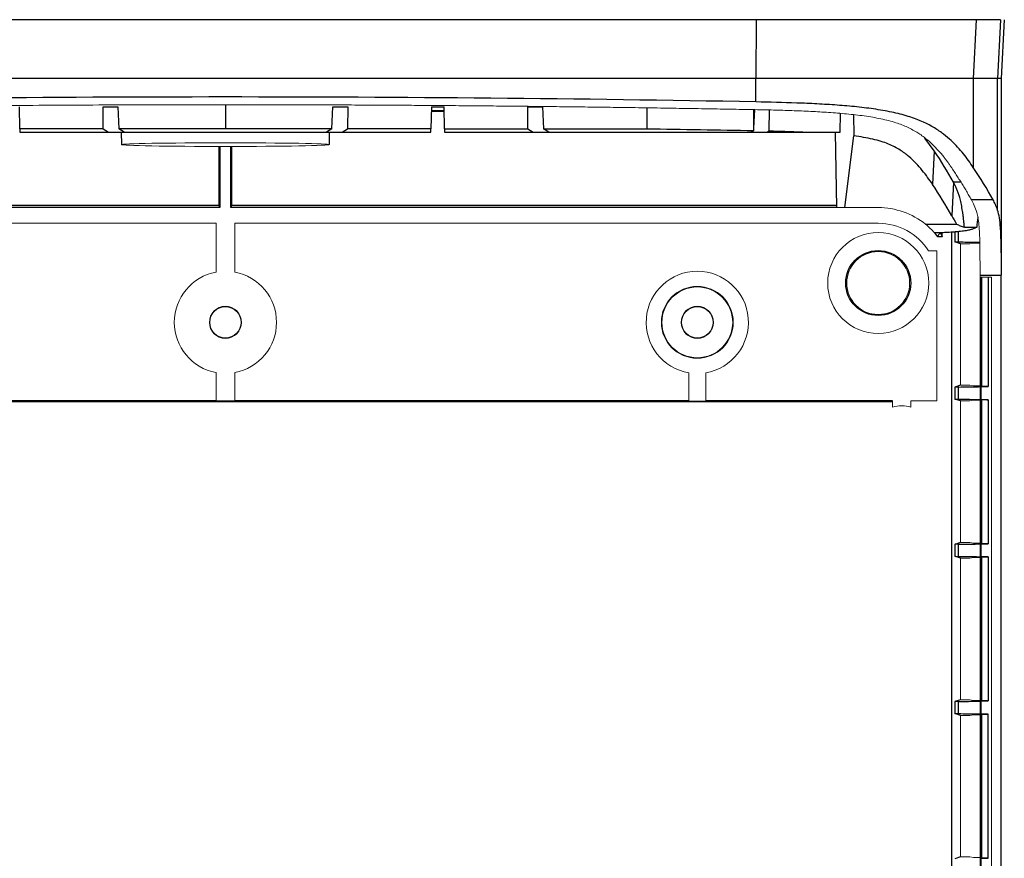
# Model space of a CAD drawing. Header units: millimetres. Extents: x 6 to 401, y 10 to 266.
# Tile 13 of 13: x 295 to 401, y 176 to 266. Entities that reach past the tile are written whole.
import ezdxf

# ---------------------------------------------------------------- set-up
doc = ezdxf.new("R2010")
doc.units = ezdxf.units.MM

msp = doc.modelspace()

# ---------------------------------------------------------------- linework, layer by layer
at = {"color": 7, "linetype": 'Continuous', "lineweight": 25}
for p, q in [((374.4883, 266.353), (260.2172, 266.353)), ((374.4883, 266.353), (374.4713, 260.003)), ((398.1817, 266.353), (397.8583, 260.003)), ((400.8063, 266.353), (398.1817, 266.353)), ((400.8063, 266.353), (400.4796, 260.003)), ((401.202, 266.353), (400.8688, 260.003)), ((374.4713, 260.003), (260.2342, 260.003)), ((374.4713, 257.4955), (374.4713, 260.003)), ((397.8583, 260.003), (397.8583, 250.443)), ((400.4796, 260.003), (397.8583, 260.003)), ((400.4796, 245.8412), (400.4796, 260.003)), ((400.869, 260.003), (400.869, 241.2582)), ((295.223, 254.6021), (295.1819, 256.955)), ((304.1856, 256.955), (305.7773, 256.955)), ((304.2094, 254.6011), (304.1856, 256.955)), ((305.7773, 256.955), (305.896, 254.601)), ((328.8095, 254.601), (328.9281, 256.955)), ((328.9281, 256.955), (330.5199, 256.955)), ((330.5199, 256.955), (330.4961, 254.6011)), ((339.5236, 256.955), (339.4825, 254.6021)), ((340.9093, 256.5316), (339.5162, 256.5316)), ((339.5236, 256.955), (340.9019, 256.955)), ((340.943, 254.6023), (340.9019, 256.955)), ((349.9252, 254.6038), (349.9014, 256.955)), ((349.9014, 256.955), (351.4925, 256.955)), ((351.4925, 256.955), (351.6109, 254.6041)), ((374.2419, 254.6587), (374.3402, 256.6648)), ((375.891, 256.6293), (375.8689, 254.3794)), ((383.5387, 254.2456), (383.5791, 256.2647)), ((384.9641, 256.1298), (384.997, 253.8332)), ((304.2094, 254.6011), (295.223, 254.6021)), ((295.223, 254.6021), (295.2292, 254.2456)), ((304.2094, 254.6011), (304.7661, 254.2456)), ((317.3527, 254.6006), (305.896, 254.601)), ((306.4668, 254.2456), (305.896, 254.601)), ((328.8095, 254.601), (317.3527, 254.6006)), ((328.8095, 254.601), (328.2386, 254.2456)), ((329.9394, 254.2456), (330.4961, 254.6011)), ((339.4825, 254.6021), (330.4961, 254.6011)), ((339.4763, 254.2456), (339.4825, 254.6021)), ((340.943, 254.6023), (349.9252, 254.6038)), ((340.943, 254.6023), (340.9492, 254.2456)), ((349.9252, 254.6038), (350.4861, 254.2456)), ((351.6109, 254.6041), (362.7231, 254.6068)), ((352.1868, 254.2456), (351.6109, 254.6041)), ((374.2323, 254.416), (373.9586, 254.2456)), ((374.2289, 254.3924), (374.2419, 254.6587)), ((295.2292, 254.2456), (304.7661, 254.2456)), ((304.7661, 254.2456), (306.4668, 254.2456)), ((306.1344, 254.2456), (306.1579, 252.8985)), ((306.4668, 254.2456), (328.2386, 254.2456)), ((328.2386, 254.2456), (329.9394, 254.2456)), ((328.5476, 252.8985), (328.5711, 254.2456)), ((329.9394, 254.2456), (339.4763, 254.2456)), ((340.9492, 254.2456), (350.4861, 254.2456)), ((350.4861, 254.2456), (352.1868, 254.2456)), ((352.1868, 254.2456), (373.9586, 254.2456)), ((373.9586, 254.2456), (375.6594, 254.2456)), ((375.6594, 254.2456), (375.8689, 254.3794)), ((375.6594, 254.2456), (379.7559, 254.2456)), ((382.9875, 254.2456), (383.152, 246.1176)), ((384.0209, 246.1176), (384.997, 253.8332)), ((393.6621, 252.2347), (392.6629, 253.6099)), ((316.6834, 246.3597), (316.6834, 252.7036)), ((316.7641, 252.7035), (316.7641, 246.1176)), ((317.9414, 246.1176), (317.9414, 252.7035)), ((318.022, 252.7036), (318.022, 246.3597)), ((393.6621, 252.2347), (393.4785, 248.6132)), ((395.7318, 248.8592), (395.5467, 245.2401)), ((316.7641, 246.1176), (251.5534, 246.1176)), ((316.7641, 246.1176), (316.6834, 246.3597)), ((318.022, 246.3597), (317.9414, 246.1176)), ((383.152, 246.1176), (317.9414, 246.1176)), ((399.9968, 246.9497), (397.6637, 246.9497)), ((392.7262, 244.3184), (396.0607, 244.3184)), ((396.9024, 244.0079), (398.2291, 244.0079)), ((394.0413, 242.9806), (393.7085, 243.3811)), ((394.5264, 242.9806), (394.0413, 242.9806)), ((394.4217, 243.295), (394.4217, 243.406)), ((394.4217, 243.295), (394.5264, 242.9806)), ((394.5264, 242.9806), (394.5264, 243.4097)), ((395.5419, 124.1429), (395.5419, 243.4625)), ((396.4737, 242.223), (395.8628, 242.4264)), ((398.5884, 238.8346), (400.8597, 238.8346)), ((399.4465, 238.6302), (399.4465, 226.852)), ((400.8597, 128.7714), (400.8597, 238.8346)), ((396.4737, 226.983), (395.8628, 226.7795)), ((398.7009, 226.8318), (399.4465, 226.852)), ((399.4465, 226.852), (398.7691, 226.852)), ((395.8628, 226.7795), (395.8628, 225.4931)), ((396.2854, 225.4811), (396.2854, 226.7915)), ((316.3426, 225.3158), (267.4585, 225.3158)), ((367.2469, 225.3158), (318.3629, 225.3158)), ((389.1762, 225.3158), (369.0585, 225.3158)), ((396.4737, 225.2896), (395.8628, 225.4931)), ((399.4465, 225.4206), (398.7691, 225.4206)), ((399.4465, 225.4206), (399.4465, 209.9187)), ((396.4737, 210.0496), (395.8628, 209.8462)), ((398.7009, 209.8985), (399.4465, 209.9187)), ((399.4465, 209.9187), (398.7691, 209.9187)), ((395.8628, 209.8462), (395.8628, 208.5598)), ((396.2854, 208.5478), (396.2854, 209.8582)), ((396.4737, 208.3563), (395.8628, 208.5598)), ((399.4465, 208.4873), (398.7691, 208.4873)), ((399.4465, 208.4873), (399.4465, 192.9854)), ((396.4737, 193.1163), (395.8628, 192.9128)), ((395.8628, 192.9128), (395.8628, 191.6264)), ((396.2854, 191.6144), (396.2854, 192.9249)), ((398.7009, 192.9651), (399.4465, 192.9854)), ((399.4465, 192.9854), (398.7691, 192.9854)), ((396.4737, 191.423), (395.8628, 191.6264)), ((399.4465, 191.5539), (398.7691, 191.5539)), ((399.4465, 176.052), (399.4465, 191.5539)), ((396.4737, 176.183), (395.8628, 175.9795)), ((398.7009, 176.0318), (399.4465, 176.052)), ((399.4465, 176.052), (398.7691, 176.052))]:
    msp.add_line(p, q, dxfattribs=at)
at = {"color": 8, "linetype": 'Continuous', "lineweight": 25}
for p, q in [((317.3527, 257.1732), (317.3527, 254.6006)), ((374.2419, 254.6587), (374.247, 256.6133)), ((396.4898, 248.8592), (395.7318, 248.8592)), ((395.8628, 243.4875), (395.8628, 242.4264)), ((396.2854, 242.4144), (396.2854, 243.5223))]:
    msp.add_line(p, q, dxfattribs=at)
at = {"color": 144, "linetype": 'Continuous', "lineweight": 18}
for p, q in [((384.0209, 246.1176), (383.152, 246.1176)), ((387.6261, 246.1176), (384.0209, 246.1176)), ((316.3426, 244.4243), (247.0794, 244.4243)), ((316.3426, 239.1661), (316.3426, 244.4243)), ((387.6261, 244.4243), (318.3629, 244.4243)), ((318.3629, 244.4243), (318.3629, 239.1661)), ((396.4737, 226.983), (396.4737, 242.223)), ((397.4796, 242.223), (396.4737, 242.223)), ((397.8692, 242.3007), (397.4796, 242.223)), ((398.5623, 242.3007), (397.8692, 242.3007)), ((393.0456, 241.4585), (393.9528, 241.4585)), ((393.9528, 225.3158), (393.9528, 241.4585)), ((398.5884, 238.8346), (398.5884, 128.7714)), ((398.7009, 238.6302), (399.8126, 238.6302)), ((398.7009, 128.9758), (398.7009, 238.6302)), ((398.7691, 226.852), (398.7691, 238.6302)), ((399.8126, 238.6302), (399.8126, 128.9758)), ((316.3426, 225.3158), (316.3426, 228.3465)), ((318.3629, 228.3465), (318.3629, 225.3158)), ((367.2469, 228.328), (367.2469, 225.3158)), ((369.0585, 225.3158), (369.0585, 228.328)), ((397.4796, 226.983), (396.4737, 226.983)), ((397.8692, 226.9052), (397.4796, 226.983)), ((398.5884, 226.9052), (397.8692, 226.9052)), ((398.7159, 226.9052), (398.7009, 226.9052)), ((398.7691, 226.852), (398.7159, 226.9052)), ((389.0654, 225.205), (254.1067, 225.205)), ((316.6872, 225.304), (316.6812, 225.31)), ((318.0182, 225.304), (316.6872, 225.304)), ((318.0243, 225.31), (318.0182, 225.304)), ((367.3061, 225.2567), (367.2469, 225.3158)), ((367.3061, 225.2567), (368.9994, 225.2567)), ((369.0585, 225.3158), (368.9994, 225.2567)), ((389.1762, 225.3158), (389.0654, 225.205)), ((389.1762, 224.6114), (389.1762, 225.3158)), ((391.1559, 225.3158), (391.1559, 224.6114)), ((393.9528, 225.3158), (391.1559, 225.3158)), ((396.4737, 210.0496), (396.4737, 225.2896)), ((397.4796, 225.2896), (396.4737, 225.2896)), ((397.8692, 225.3674), (397.4796, 225.2896)), ((398.5884, 225.3674), (397.8692, 225.3674)), ((398.7159, 225.3674), (398.7009, 225.3674)), ((398.7691, 225.4206), (398.7159, 225.3674)), ((398.7691, 209.9187), (398.7691, 225.4206)), ((397.4796, 210.0496), (396.4737, 210.0496)), ((397.8692, 209.9719), (397.4796, 210.0496)), ((398.5884, 209.9719), (397.8692, 209.9719)), ((398.7159, 209.9719), (398.7009, 209.9719)), ((398.7691, 209.9187), (398.7159, 209.9719)), ((396.4737, 193.1163), (396.4737, 208.3563)), ((397.4796, 208.3563), (396.4737, 208.3563)), ((397.8692, 208.4341), (397.4796, 208.3563)), ((398.5884, 208.4341), (397.8692, 208.4341)), ((398.7159, 208.4341), (398.7009, 208.4341)), ((398.7691, 208.4873), (398.7159, 208.4341)), ((398.7691, 192.9854), (398.7691, 208.4873)), ((397.4796, 193.1163), (396.4737, 193.1163)), ((397.8692, 193.0386), (397.4796, 193.1163)), ((398.5884, 193.0386), (397.8692, 193.0386)), ((398.7159, 193.0386), (398.7009, 193.0386)), ((398.7691, 192.9854), (398.7159, 193.0386)), ((396.4737, 191.423), (396.4737, 176.183)), ((397.4796, 191.423), (396.4737, 191.423)), ((397.8692, 191.5007), (397.4796, 191.423)), ((398.5884, 191.5007), (397.8692, 191.5007)), ((398.7159, 191.5007), (398.7009, 191.5007)), ((398.7691, 191.5539), (398.7159, 191.5007)), ((398.7691, 191.5539), (398.7691, 176.052)), ((397.4796, 176.183), (396.4737, 176.183)), ((397.8692, 176.1052), (397.4796, 176.183)), ((398.5884, 176.1052), (397.8692, 176.1052)), ((398.7159, 176.1052), (398.7009, 176.1052)), ((398.7691, 176.052), (398.7159, 176.1052))]:
    msp.add_line(p, q, dxfattribs=at)
at = {"color": 7, "linetype": 'Continuous', "lineweight": 25, "flags": 128}
msp.add_lwpolyline([(362.7254, 256.8376), (362.7249, 256.3741), (362.7231, 254.6068)], dxfattribs=at)
at = {"color": 144, "linetype": 'Continuous', "lineweight": 18}
for centre, radius in [((387.6261, 237.9896), 5.4362), ((387.6261, 237.9896), 3.3867), ((368.1527, 233.7563), 3.8691), ((368.1527, 233.7563), 3.81), ((317.3527, 233.7563), 1.7288), ((368.1527, 233.7563), 1.7288)]:
    msp.add_circle(centre, radius, dxfattribs=at)
at = {"color": 7, "linetype": 'Continuous', "lineweight": 25}
for centre, radius in [((387.6261, 237.9896), 3.496), ((317.3527, 233.7563), 1.6933), ((368.1527, 233.7563), 1.6933)]:
    msp.add_circle(centre, radius, dxfattribs=at)
at = {"color": 144, "linetype": 'Continuous', "lineweight": 18}
for centre, radius, start, end in [((387.6261, 237.9896), 8.128, 51.136092, 90), ((387.6261, 237.9896), 6.4347, 32.621954, 90), ((387.6261, 237.9896), 8.128, 41.553687, 51.136092), ((317.3527, 233.7563), 5.5033, 100.576641, 259.423359), ((317.3527, 233.7563), 5.5033, 280.576641, 79.423359), ((368.1527, 233.7563), 5.5033, 279.473286, 260.526714), ((390.1661, 221.8183), 2.9633, 70.486749, 109.513251)]:
    msp.add_arc(centre, radius, start, end, dxfattribs=at)
at = {"color": 7, "linetype": 'Continuous', "lineweight": 25}
for centre, major_axis, ratio, start_param, end_param in [((317.3527, -149.2603), (1119.0111, 0), 0.36397023, 1.51973034, 1.62186231), ((317.3527, 181.0653), (4318.8467, 0), 0.01745506, 1.56534161, 1.56566483), ((144.2727, 230.2065), (256.6282, 0), 0.36397023, 0.20104909, 0.2380789), ((144.2727, 228.044), (260.9462, 0), 0.36397023, 0.20039479, 0.2380789), ((317.3527, 472.7009), (4318.8467, 0), 0.05240778, 4.6971542, 4.71223401), ((317.3527, 472.7009), (4318.8467, 0), 0.05240778, 4.71254395, 4.72762372), ((396.7084, 242.4272), (0.8467, 0), 0.01745506, 3.19395253, 4.18936857), ((396.7084, 226.7787), (0.8467, 0), 0.01745506, 2.09381673, 3.08923278), ((396.7084, 225.4939), (0.8467, 0), 0.01745506, 3.19395253, 4.18936857), ((396.7084, 209.8454), (0.8467, 0), 0.01745506, 2.09381673, 3.08923278), ((396.7084, 208.5606), (0.8467, 0), 0.01745506, 3.19395253, 4.18936857), ((396.7084, 192.9121), (0.8467, 0), 0.01745506, 2.09381673, 3.08923278), ((396.7084, 191.6272), (0.8467, 0), 0.01745506, 3.19395253, 4.18936857)]:
    msp.add_ellipse(centre, major_axis=major_axis, ratio=ratio, start_param=start_param, end_param=end_param, dxfattribs=at)
at = {"color": 144, "linetype": 'Continuous', "lineweight": 18}
msp.add_ellipse((317.3527, 252.8986), major_axis=(11.1948, 0), ratio=0.01745507, dxfattribs=at)
for centre, start_param, end_param in [((316.3426, 225.3099), 0.01745329, 1.57079633), ((318.3629, 225.3099), 1.57079633, 3.12413936)]:
    msp.add_ellipse(centre, major_axis=(0.3387, 0), ratio=0.01745506, start_param=start_param, end_param=end_param, dxfattribs=at)
at = {"color": 7, "linetype": 'Continuous', "lineweight": 25}
for points, knots in [([(398.1817, 266.353), (397.7771, 266.353), (397.3683, 266.353), (396.7484, 266.353), (396.5406, 266.353), (396.2272, 266.353), (396.1224, 266.353), (395.9647, 266.353), (395.9121, 266.353), (395.833, 266.353), (395.8067, 266.353), (395.7671, 266.353), (395.7539, 266.353), (395.7341, 266.353), (395.7274, 266.353), (395.7175, 266.353), (395.7142, 266.353), (395.7076, 266.353), (395.705, 266.353), (395.697, 266.353), (395.6917, 266.353), (395.6824, 266.353), (395.6778, 266.353), (395.6638, 266.353), (395.6545, 266.353), (395.6265, 266.353), (395.6078, 266.353), (395.5516, 266.353), (395.514, 266.353), (395.4005, 266.353), (395.3241, 266.353), (395.0929, 266.353), (394.9359, 266.353), (394.6161, 266.353), (394.4533, 266.353), (394.2048, 266.353), (394.1212, 266.353), (393.9947, 266.353), (393.9523, 266.353), (393.8885, 266.353), (393.8672, 266.353), (393.8352, 266.353), (393.8245, 266.353), (393.8031, 266.353), (393.7934, 266.353), (393.7698, 266.353), (393.7558, 266.353), (393.7299, 266.353), (393.7169, 266.353), (393.6779, 266.353), (393.6517, 266.353), (393.573, 266.353), (393.52, 266.353), (393.3596, 266.353), (393.2507, 266.353), (392.9185, 266.353), (392.6893, 266.353), (391.979, 266.353), (391.4751, 266.353), (390.4052, 266.353), (389.8216, 266.353), (388.8755, 266.353), (388.5483, 266.353), (388.0398, 266.353), (387.8674, 266.353), (387.6044, 266.353), (387.516, 266.353), (387.3823, 266.353), (387.3375, 266.353), (387.2701, 266.353), (387.2476, 266.353), (387.2025, 266.353), (387.1779, 266.353), (387.1365, 266.353), (387.1197, 266.353), (387.082, 266.353), (387.0632, 266.353), (387.0064, 266.353), (386.9684, 266.353), (386.8538, 266.353), (386.7766, 266.353), (386.543, 266.353), (386.3843, 266.353), (385.8994, 266.353), (385.5644, 266.353), (384.8708, 266.353), (384.5123, 266.353), (383.9567, 266.353), (383.7685, 266.353), (383.4819, 266.353), (383.3856, 266.353), (383.2401, 266.353), (383.1914, 266.353), (383.118, 266.353), (383.0936, 266.353), (383.0568, 266.353), (383.0445, 266.353), (383.0199, 266.353), (383.0058, 266.353), (382.9847, 266.353), (382.9777, 266.353), (382.9601, 266.353), (382.9513, 266.353), (382.9248, 266.353), (382.9072, 266.353), (382.854, 266.353), (382.8185, 266.353), (382.7113, 266.353), (382.6393, 266.353), (382.4217, 266.353), (382.2743, 266.353), (381.8252, 266.353), (381.5167, 266.353), (380.5637, 266.353), (379.8917, 266.353), (377.7654, 266.353), (376.2007, 266.353), (374.4883, 266.353)], [0, 0, 0, 0, 0.125, 0.125, 0.1875, 0.1875, 0.21875, 0.21875, 0.234375, 0.234375, 0.2421875, 0.2421875, 0.24609375, 0.24609375, 0.24804688, 0.24804688, 0.24902344, 0.24902344, 0.25, 0.25, 0.25097656, 0.25097656, 0.25195312, 0.25195312, 0.25390625, 0.25390625, 0.2578125, 0.2578125, 0.265625, 0.265625, 0.28125, 0.28125, 0.3125, 0.3125, 0.34375, 0.34375, 0.359375, 0.359375, 0.3671875, 0.3671875, 0.37109375, 0.37109375, 0.37304688, 0.37304688, 0.375, 0.375, 0.37695312, 0.37695312, 0.37890625, 0.37890625, 0.3828125, 0.3828125, 0.390625, 0.390625, 0.40625, 0.40625, 0.4375, 0.4375, 0.5, 0.5, 0.5625, 0.5625, 0.59375, 0.59375, 0.609375, 0.609375, 0.6171875, 0.6171875, 0.62109375, 0.62109375, 0.62304688, 0.62304688, 0.625, 0.625, 0.62695312, 0.62695312, 0.62890625, 0.62890625, 0.6328125, 0.6328125, 0.640625, 0.640625, 0.65625, 0.65625, 0.6875, 0.6875, 0.71875, 0.71875, 0.734375, 0.734375, 0.7421875, 0.7421875, 0.74609375, 0.74609375, 0.74804688, 0.74804688, 0.74902344, 0.74902344, 0.75, 0.75, 0.75097656, 0.75097656, 0.75195312, 0.75195312, 0.75390625, 0.75390625, 0.7578125, 0.7578125, 0.765625, 0.765625, 0.78125, 0.78125, 0.8125, 0.8125, 0.875, 0.875, 1, 1, 1, 1]), ([(397.8583, 260.003), (397.4549, 260.003), (397.0476, 260.003), (396.4309, 260.003), (396.2244, 260.003), (395.9132, 260.003), (395.8093, 260.003), (395.653, 260.003), (395.6008, 260.003), (395.5225, 260.003), (395.4963, 260.003), (395.4571, 260.003), (395.444, 260.003), (395.4244, 260.003), (395.4179, 260.003), (395.4081, 260.003), (395.4048, 260.003), (395.3983, 260.003), (395.3957, 260.003), (395.3878, 260.003), (395.3825, 260.003), (395.3733, 260.003), (395.3687, 260.003), (395.3549, 260.003), (395.3457, 260.003), (395.318, 260.003), (395.2995, 260.003), (395.2439, 260.003), (395.2066, 260.003), (395.0943, 260.003), (395.0188, 260.003), (394.7903, 260.003), (394.6353, 260.003), (394.3199, 260.003), (394.1596, 260.003), (393.9152, 260.003), (393.833, 260.003), (393.7088, 260.003), (393.6672, 260.003), (393.6046, 260.003), (393.5837, 260.003), (393.5523, 260.003), (393.5418, 260.003), (393.5208, 260.003), (393.5113, 260.003), (393.4882, 260.003), (393.4745, 260.003), (393.4491, 260.003), (393.4364, 260.003), (393.3981, 260.003), (393.3725, 260.003), (393.2953, 260.003), (393.2434, 260.003), (393.0864, 260.003), (392.9799, 260.003), (392.655, 260.003), (392.4312, 260.003), (391.7383, 260.003), (391.2477, 260.003), (390.2081, 260.003), (389.6402, 260.003), (388.7172, 260.003), (388.3976, 260.003), (387.9005, 260.003), (387.7317, 260.003), (387.4742, 260.003), (387.3876, 260.003), (387.2566, 260.003), (387.2128, 260.003), (387.1467, 260.003), (387.1247, 260.003), (387.0804, 260.003), (387.0564, 260.003), (387.0158, 260.003), (386.9993, 260.003), (386.9624, 260.003), (386.9439, 260.003), (386.8882, 260.003), (386.8509, 260.003), (386.7384, 260.003), (386.6627, 260.003), (386.4333, 260.003), (386.2773, 260.003), (385.8004, 260.003), (385.4705, 260.003), (384.7865, 260.003), (384.4325, 260.003), (383.8834, 260.003), (383.6973, 260.003), (383.4138, 260.003), (383.3185, 260.003), (383.1745, 260.003), (383.1263, 260.003), (383.0537, 260.003), (383.0294, 260.003), (382.993, 260.003), (382.9809, 260.003), (382.9565, 260.003), (382.9426, 260.003), (382.9217, 260.003), (382.9148, 260.003), (382.8973, 260.003), (382.8886, 260.003), (382.8624, 260.003), (382.8449, 260.003), (382.7923, 260.003), (382.7571, 260.003), (382.651, 260.003), (382.5797, 260.003), (382.3641, 260.003), (382.218, 260.003), (381.7727, 260.003), (381.4666, 260.003), (380.5205, 260.003), (379.8525, 260.003), (377.7373, 260.003), (376.1786, 260.003), (374.4713, 260.003)], [0, 0, 0, 0, 0.125, 0.125, 0.1875, 0.1875, 0.21875, 0.21875, 0.234375, 0.234375, 0.2421875, 0.2421875, 0.24609375, 0.24609375, 0.24804688, 0.24804688, 0.24902344, 0.24902344, 0.25, 0.25, 0.25097656, 0.25097656, 0.25195312, 0.25195312, 0.25390625, 0.25390625, 0.2578125, 0.2578125, 0.265625, 0.265625, 0.28125, 0.28125, 0.3125, 0.3125, 0.34375, 0.34375, 0.359375, 0.359375, 0.3671875, 0.3671875, 0.37109375, 0.37109375, 0.37304688, 0.37304688, 0.375, 0.375, 0.37695312, 0.37695312, 0.37890625, 0.37890625, 0.3828125, 0.3828125, 0.390625, 0.390625, 0.40625, 0.40625, 0.4375, 0.4375, 0.5, 0.5, 0.5625, 0.5625, 0.59375, 0.59375, 0.609375, 0.609375, 0.6171875, 0.6171875, 0.62109375, 0.62109375, 0.62304688, 0.62304688, 0.625, 0.625, 0.62695312, 0.62695312, 0.62890625, 0.62890625, 0.6328125, 0.6328125, 0.640625, 0.640625, 0.65625, 0.65625, 0.6875, 0.6875, 0.71875, 0.71875, 0.734375, 0.734375, 0.7421875, 0.7421875, 0.74609375, 0.74609375, 0.74804688, 0.74804688, 0.74902344, 0.74902344, 0.75, 0.75, 0.75097656, 0.75097656, 0.75195312, 0.75195312, 0.75390625, 0.75390625, 0.7578125, 0.7578125, 0.765625, 0.765625, 0.78125, 0.78125, 0.8125, 0.8125, 0.875, 0.875, 1, 1, 1, 1]), ([(397.8583, 250.443), (397.5332, 250.9306), (397.1853, 251.4161), (396.409, 252.3801), (395.9812, 252.859), (395.2305, 253.5612), (394.9617, 253.7928), (394.3708, 254.2485), (394.0488, 254.4728), (392.9673, 255.1296), (392.1132, 255.5322), (390.777, 255.9644), (390.4975, 256.0469), (389.92, 256.2021), (389.621, 256.2751), (389.0036, 256.4123), (388.6858, 256.4763), (388.0409, 256.5945), (387.7126, 256.6491), (386.7131, 256.8006), (386.0268, 256.8857), (384.9756, 256.9958), (384.6214, 257.0296), (383.911, 257.0917), (383.5543, 257.1201), (382.4807, 257.1989), (381.7601, 257.2428), (380.3119, 257.3183), (379.584, 257.35), (377.3976, 257.4314), (375.9356, 257.4683), (374.4713, 257.4955)], [0, 0, 0, 0, 0.125, 0.125, 0.25, 0.25, 0.3125, 0.3125, 0.375, 0.375, 0.5, 0.5, 0.53125, 0.53125, 0.5625, 0.5625, 0.59375, 0.59375, 0.625, 0.625, 0.6875, 0.6875, 0.71875, 0.71875, 0.75, 0.75, 0.8125, 0.8125, 0.875, 0.875, 1, 1, 1, 1]), ([(375.8689, 254.3794), (376.5187, 254.3635), (377.1677, 254.3449), (378.4635, 254.301), (379.1104, 254.2758), (379.7559, 254.2456)], [0, 0, 0, 0, 0.5, 0.5, 1, 1, 1, 1]), ([(379.7559, 254.2456), (380.3951, 254.2456), (381.0309, 254.2456), (382.2932, 254.2456), (382.9195, 254.2456), (383.5387, 254.2456)], [0, 0, 0, 0, 0.5, 0.5, 1, 1, 1, 1]), ([(393.4785, 248.6132), (393.1403, 249.1205), (392.7768, 249.6254), (392.159, 250.376), (391.9402, 250.625), (391.4651, 251.1196), (391.2097, 251.3647), (390.6434, 251.8459), (390.3328, 252.0822), (389.7948, 252.4257), (389.6027, 252.5384), (389.1849, 252.7579), (388.962, 252.8633), (388.4797, 253.0628), (388.2203, 253.1569), (387.6576, 253.3315), (387.3517, 253.4126), (386.398, 253.6296), (385.712, 253.741), (384.997, 253.8332)], [0, 0, 0, 0, 0.25, 0.25, 0.375, 0.375, 0.5, 0.5, 0.625, 0.625, 0.6875, 0.6875, 0.75, 0.75, 0.8125, 0.8125, 0.875, 0.875, 1, 1, 1, 1]), ([(396.9024, 244.0079), (396.8967, 244.0766), (396.8853, 244.2138), (396.8668, 244.4152), (396.8474, 244.6128), (396.8269, 244.8061), (396.8054, 244.9954), (396.7829, 245.1804), (396.7594, 245.3612), (396.7348, 245.5377), (396.6791, 245.9119), (396.5836, 246.4509), (396.4464, 247.0407), (396.3083, 247.5189), (396.1739, 247.9089), (396.0329, 248.2573), (395.8858, 248.575), (395.7834, 248.764), (395.7318, 248.8592)], [0, 0, 0, 0, 0.028049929, 0.055958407, 0.083749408, 0.111444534, 0.139063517, 0.166624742, 0.194145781, 0.221643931, 0.249136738, 0.373439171, 0.499187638, 0.598908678, 0.698015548, 0.797479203, 0.898009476, 1, 1, 1, 1]), ([(400.4796, 245.8412), (400.4048, 246.0696), (400.3266, 246.2691), (400.1653, 246.6329), (400.0821, 246.797), (399.9968, 246.9497)], [0, 0, 0, 0, 0.5, 0.5, 1, 1, 1, 1]), ([(398.3431, 245.0938), (398.3403, 245.0682), (398.3053, 244.7413), (398.2657, 244.3596), (398.2291, 244.0079)], [0, 0, 0, 0, 0.07858142, 1, 1, 1, 1]), ([(400.8689, 241.2582), (400.8649, 241.733), (400.859, 242.1977), (400.8425, 242.8716), (400.8357, 243.0924), (400.818, 243.5244), (400.807, 243.7358), (400.7666, 244.3331), (400.7292, 244.6892), (400.6246, 245.3267), (400.559, 245.5988), (400.4796, 245.8412)], [0, 0, 0, 0, 0.25, 0.25, 0.375, 0.375, 0.5, 0.5, 0.75, 0.75, 1, 1, 1, 1]), ([(398.2291, 244.0079), (398.1457, 243.9423), (398.028, 243.8774), (397.7634, 243.7818), (397.6606, 243.7502), (397.4136, 243.688), (397.268, 243.657), (396.9258, 243.5981), (396.729, 243.57), (396.3817, 243.5307), (396.2561, 243.518), (395.9911, 243.4942), (395.8518, 243.483), (395.4147, 243.4519), (395.0974, 243.4342), (394.5897, 243.4115), (394.4156, 243.4045), (394.065, 243.392), (393.8876, 243.3863), (393.7085, 243.3811)], [0, 0, 0, 0, 0.25, 0.25, 0.375, 0.375, 0.5, 0.5, 0.625, 0.625, 0.6875, 0.6875, 0.75, 0.75, 0.875, 0.875, 0.9375, 0.9375, 1, 1, 1, 1]), ([(396.0607, 244.3184), (396.1905, 244.2665), (396.3213, 244.2145), (396.5257, 244.1367), (396.5953, 244.1108), (396.7411, 244.0592), (396.8165, 244.0334), (396.9024, 244.0079)], [0, 0, 0, 0, 0.5, 0.5, 0.75, 0.75, 1, 1, 1, 1]), ([(396.2854, 242.4144), (396.6076, 242.4108), (397.2594, 242.4036), (398.0248, 242.3914), (398.4092, 242.3824), (398.5605, 242.3788)], [0, 0, 0, 0, 0.3720229, 0.75274291, 1, 1, 1, 1]), ([(400.8689, 241.2582), (400.8655, 240.8568), (400.8632, 240.4537), (400.8603, 239.6456), (400.8597, 239.2404), (400.8597, 238.8346)], [0, 0, 0, 0, 0.5, 0.5, 1, 1, 1, 1]), ([(396.2854, 226.7915), (396.643, 226.7956), (397.3687, 226.8039), (398.1616, 226.8164), (398.4843, 226.8258), (398.5791, 226.8285)], [0, 0, 0, 0, 0.40680858, 0.82576705, 1, 1, 1, 1]), ([(396.2854, 225.4811), (396.6077, 225.4775), (397.2596, 225.4703), (398.0353, 225.4579), (398.4282, 225.4487), (398.5884, 225.4449)], [0, 0, 0, 0, 0.36662744, 0.74182586, 1, 1, 1, 1]), ([(398.7009, 225.4424), (398.7467, 225.4414), (399.0501, 225.4348), (399.2645, 225.4271), (399.4465, 225.4206)], [0, 0, 0, 0, 0.15074845, 1, 1, 1, 1]), ([(396.2854, 209.8582), (396.643, 209.8623), (397.3687, 209.8705), (398.1616, 209.8831), (398.4843, 209.8924), (398.5791, 209.8952)], [0, 0, 0, 0, 0.40680858, 0.82576705, 1, 1, 1, 1]), ([(396.2854, 208.5478), (396.6077, 208.5442), (397.2596, 208.5369), (398.0353, 208.5246), (398.4282, 208.5153), (398.5884, 208.5115)], [0, 0, 0, 0, 0.36662744, 0.74182586, 1, 1, 1, 1]), ([(398.7009, 208.509), (398.7467, 208.508), (399.0501, 208.5014), (399.2645, 208.4938), (399.4465, 208.4873)], [0, 0, 0, 0, 0.15074845, 1, 1, 1, 1]), ([(396.2854, 192.9249), (396.643, 192.9289), (397.3687, 192.9372), (398.1616, 192.9498), (398.4843, 192.9591), (398.5791, 192.9618)], [0, 0, 0, 0, 0.40680858, 0.82576705, 1, 1, 1, 1]), ([(396.2854, 191.6144), (396.6077, 191.6108), (397.2596, 191.6036), (398.0353, 191.5912), (398.4282, 191.582), (398.5884, 191.5782)], [0, 0, 0, 0, 0.36662744, 0.74182586, 1, 1, 1, 1]), ([(398.7009, 191.5757), (398.7467, 191.5747), (399.0501, 191.5681), (399.2645, 191.5604), (399.4465, 191.5539)], [0, 0, 0, 0, 0.15074845, 1, 1, 1, 1])]:
    msp.add_open_spline(points, degree=3, knots=knots, dxfattribs=at)
for points in [[(400.6385, 260.003), (400.5918, 260.003), (400.5388, 260.003), (400.4796, 260.003)], [(400.8687, 260.003), (400.8322, 260.003), (400.755, 260.003), (400.6385, 260.003)], [(362.7231, 254.6068), (366.5631, 254.5499), (370.4025, 254.4857), (374.2413, 254.4143)], [(395.5467, 245.2401), (394.9148, 246.3685), (394.2254, 247.4931), (393.4785, 248.6132)], [(395.5467, 245.2401), (395.7187, 244.9329), (395.8887, 244.6256), (396.0607, 244.3184)], [(394.0413, 242.9806), (394.0919, 243.0841), (394.142, 243.1877), (394.1915, 243.2913)], [(394.4217, 243.295), (394.3452, 243.2937), (394.2684, 243.2925), (394.1915, 243.2913)]]:
    msp.add_open_spline(points, degree=3, dxfattribs=at)
at = {"color": 144, "linetype": 'Continuous', "lineweight": 18}
for points, knots in [([(374.3546, 256.6645), (373.4504, 256.6811), (371.6421, 256.7143), (368.9292, 256.761), (366.2162, 256.8055), (363.503, 256.8476), (360.7896, 256.8872), (358.0761, 256.9245), (355.3624, 256.9593), (352.6485, 256.9917), (349.9345, 257.0218), (347.2203, 257.0494), (344.5059, 257.0746), (341.7913, 257.0975), (339.0766, 257.1179), (336.3617, 257.1359), (333.6466, 257.1515), (330.9314, 257.1648), (328.216, 257.1756), (325.5004, 257.184), (322.7847, 257.19), (320.0688, 257.1936), (316.5297, 257.1952), (312.1678, 257.1915), (306.9834, 257.1783), (301.7995, 257.1564), (296.6162, 257.1258), (291.4335, 257.0864), (286.2515, 257.0382), (281.07, 256.9813), (275.8892, 256.9156), (270.709, 256.8411), (265.5293, 256.7584), (262.0771, 256.6958), (260.3508, 256.6645)], [0, 0, 0, 0, 0.02381639, 0.04763109, 0.07144425, 0.09525603, 0.1190666, 0.14287611, 0.16668472, 0.19049259, 0.21429988, 0.23810675, 0.26191336, 0.28571987, 0.30952643, 0.33333322, 0.35714038, 0.38094807, 0.40475647, 0.42856571, 0.45237598, 0.47618741, 0.50000018, 0.5454592, 0.59091399, 0.63636567, 0.68181533, 0.7272641, 0.77271309, 0.81816339, 0.86361612, 0.9090724, 0.95453332, 1, 1, 1, 1]), ([(395.6368, 250.2468), (395.5702, 250.3459), (395.4402, 250.5393), (395.2432, 250.8214), (395.0509, 251.0884), (394.8629, 251.3401), (394.5584, 251.7322), (394.1215, 252.2507), (393.4943, 252.9039), (392.9041, 253.4349), (392.3555, 253.8537), (391.7378, 254.2737), (390.8622, 254.7602), (389.5413, 255.2829), (387.959, 255.6951), (386.1479, 255.9999), (384.2395, 256.2168), (382.3117, 256.368), (380.343, 256.4819), (378.704, 256.5508), (377.355, 256.5947), (376.375, 256.6215), (375.3682, 256.6449), (374.7028, 256.6578), (374.3546, 256.6645)], [0, 0, 0, 0, 0.027812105, 0.054243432, 0.079295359, 0.102969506, 0.125267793, 0.190183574, 0.25044236, 0.31318321, 0.345377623, 0.375836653, 0.44170086, 0.500998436, 0.563669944, 0.626238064, 0.688871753, 0.751304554, 0.810988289, 0.875487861, 0.905647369, 0.937686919, 0.967398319, 1, 1, 1, 1]), ([(397.6637, 246.9497), (397.5743, 247.1073), (397.3955, 247.4224), (397.1188, 247.8945), (396.836, 248.366), (396.5464, 248.8371), (396.2502, 249.3075), (395.9477, 249.7775), (395.7404, 250.0903), (395.6368, 250.2468)], [0, 0, 0, 0, 0.1429206, 0.28581446, 0.42868494, 0.57153537, 0.71436913, 0.85718955, 1, 1, 1, 1]), ([(398.2351, 245.5685), (398.1488, 245.8685), (398.057, 246.12), (397.8658, 246.5699), (397.7662, 246.7677), (397.6637, 246.9497)], [0, 0, 0, 0, 0.5, 0.5, 1, 1, 1, 1]), ([(398.5884, 238.8346), (398.5884, 239.4751), (398.5873, 240.1133), (398.5813, 241.0635), (398.5786, 241.3791), (398.5702, 242.0069), (398.5646, 242.3186), (398.5482, 242.9215), (398.5375, 243.2143), (398.5149, 243.6374), (398.5061, 243.7766), (398.4862, 244.0444), (398.475, 244.1733), (398.4371, 244.5453), (398.4062, 244.7738), (398.3308, 245.1966), (398.2861, 245.391), (398.2351, 245.5685)], [0, 0, 0, 0, 0.25, 0.25, 0.375, 0.375, 0.5, 0.5, 0.625, 0.625, 0.6875, 0.6875, 0.75, 0.75, 0.875, 0.875, 1, 1, 1, 1])]:
    msp.add_open_spline(points, degree=3, knots=knots, dxfattribs=at)

doc.saveas('drawing.dxf')
